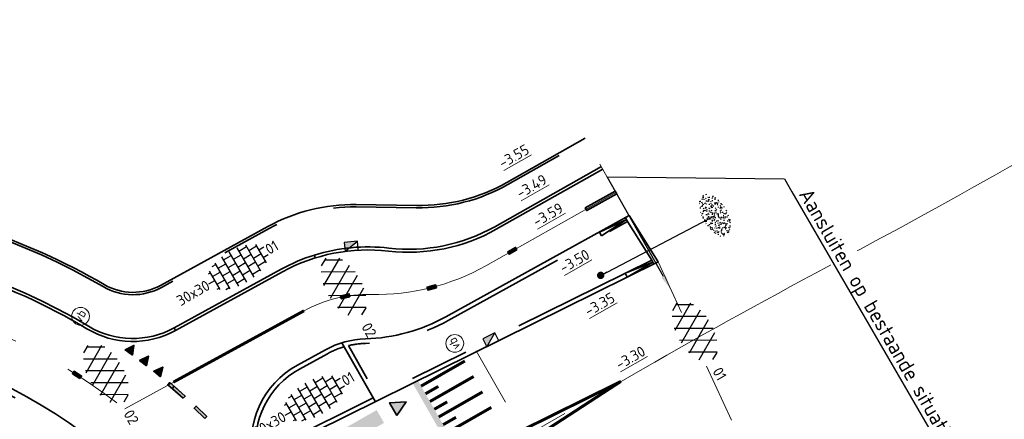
# Model space of a CAD drawing. Header units: metres. Extents: x 111691 to 117439, y 474133 to 478789.
# Tile 39 of 127: x 114630 to 114663, y 476100 to 476114. Entities that reach past the tile are written whole.
import ezdxf
from ezdxf import colors
from ezdxf.entities.mleader import LeaderData, LeaderLine
from ezdxf.enums import TextEntityAlignment as Align
from ezdxf.math import Vec2, Vec3

# ---------------------------------------------------------------- set-up
doc = ezdxf.new("R2010")
doc.units = ezdxf.units.M
for name, pattern in [('AM-AS', [16, 10, -2, 2, -2]), ('VH-GAZONBAND_100X200', [9.5, 7.5, -2]), ('VH-OPSLUITBAND_150X250', [24, 16, -2, 4, -2]), ('VH-OPSLUITBAND_80X200', [14, 8, -2, 2, -2]), ('VH-RWSBAND', [24, 10, -2, 2, -2, 2, -2, 2, -2]), ('VH-TROTTOIRBAND_130-150', [15, 5, -2, 2, -2, 2, -2]), ('XX-HIDDEN', [4, 2, -2])]:
    doc.linetypes.add(name, pattern=pattern)
doc.layers.get('Defpoints').update_dxf_attribs({"lineweight": 25})
for name, color, linetype, lineweight in [('N-WE-AM-AS-G', 10, 'AM-AS', 18), ('N-WE-GR-GRAS-S', 60, 'Continuous', 25), ('N-WE-IE-MEUBILAIR_WEGMEUBILAIR_PAAL-S', 7, 'Continuous', 25), ('N-WE-RI-HWA_KOLK-S', 150, 'Continuous', 25), ('N-WE-VH-HOOGTELABEL-T18', 2, 'Continuous', 18), ('N-WE-VH-KANTOPSLUITING_GAZONBAND_100X200-G', 90, 'VH-GAZONBAND_100X200', 35), ('N-WE-VH-KANTOPSLUITING_OPSLUITBAND_100X200-G', 150, 'Continuous', 35), ('N-WE-VH-KANTOPSLUITING_OPSLUITBAND_150X250-G', 150, 'VH-OPSLUITBAND_150X250', 35), ('N-WE-VH-KANTOPSLUITING_OPSLUITBAND_80X200-G', 150, 'VH-OPSLUITBAND_80X200', 35), ('N-WE-VH-KANTOPSLUITING_TROTTOIRBAND_130 150-G', 210, 'VH-TROTTOIRBAND_130-150', 35), ('N-WE-VH-KANTOPSLUITING_TROTTOIRBAND_RWS_110 220-G', 210, 'VH-RWSBAND', 35), ('N-WE-VH-KANTOPSLUITING_VERLOOPBAND-G', 40, 'Continuous', 35), ('N-WE-VH-KANTOPSLUITING_VOORKANTBAND-G', 7, 'Continuous', 35), ('N-WE-VH-MAATVOERING-M', 7, 'Continuous', 18), ('N-WE-VH-MARKERING_DREMPEL-G', 7, 'Continuous', 25), ('N-WE-VH-MARKERING_VOP-A', 7, 'Continuous', 25), ('N-WE-VH-MATERIAALGRENS-G', 7, 'XX-HIDDEN', 18), ('N-WE-VH-VERHARDING_ASFALT-S', 7, 'Continuous', 25), ('N-WE-VH-VERHARDING_ASFALT_ROOD-S', 1, 'Continuous', 25), ('N-WE-VH-VERHARDING_TEGEL-S', 7, 'Continuous', 25), ('N-WE-VW-MARKERING-G', 7, 'Continuous', 35), ('N-WE-VW-MARKERING_LANGS_STREEP_030_270_010-G', 7, 'Continuous', 25), ('N-WE-VW-MARKERING_LANGS_STREEP_GETROKKEN_010-G', 7, 'Continuous', 25), ('X-XX-AL-AANPIJLING-T25', 7, 'Continuous', 25), ('X-XX-AL-AANPIJLING_SYMBOLEN-T25', 7, 'Continuous', 25)]:
    doc.layers.add(name, color=color, linetype=linetype, lineweight=lineweight)
for name, color, linetype in [('N-WE-VW-MARKERING_DWARS_DRIEHOEK_3030-A', 7, 'Continuous'), ('N-WE-VW-MARKERING_DWARS_DRIEHOEK_5050-A', 7, 'Continuous'), ('N-WE-VW-MARKERING_DWARS_OVERSTEEK_KANALISATIESTREEP50-A', 7, 'Continuous'), ('N-WE-VW-MARKERING_LANGS_STREEP_30270_010-A', 7, 'Continuous')]:
    doc.layers.add(name, color=color, linetype=linetype)
doc.styles.add('ISO', font='NLCS-ISO.ttf')
doc.styles.add('NLCS-ISO', font='NLCS-ISO.ttf')
doc.styles.add('NLCS-ISO-ANNOTATIEF-T25', font='NLCS-ISO.ttf', dxfattribs={"height": 2.5})
doc.styles.add('NLCS-ISO-M200-T18', font='NLCS-ISO.ttf', dxfattribs={"height": 0.36})
doc.dimstyles.new('M200T25-PIJL', dxfattribs={"dimscale": 0.2, "dimtxt": 2.5, "dimasz": 2, "dimexe": 1, "dimexo": 0.25, "dimgap": 0.75, "dimtad": 1, "dimzin": 0, "dimdsep": 46, "dimtxsty": 'ISO', "dimcen": 0, "dimdle": 1, "dimse1": 1, "dimse2": 1, "dimclrt": 2, "dimazin": 0, "dimtfac": 1, "dimtdec": 4, "dimtmove": 2, "dimatfit": 3, "dimfxl": 1, "dimtolj": 1, "dimtzin": 0, "dimarcsym": 0})
doc.dimstyles.new('NLCS-ANNOTATIEF-T25-PIJL_L2_H1', dxfattribs={"dimtxt": 2.5, "dimasz": 2.5, "dimexe": 2, "dimexo": 2, "dimgap": 0.7, "dimtad": 1, "dimzin": 0, "dimdsep": 46, "dimtxsty": 'NLCS-ISO-ANNOTATIEF-T25', "dimcen": 0, "dimdle": 2, "dimclrd": 256, "dimclre": 256, "dimclrt": 256, "dimadec": 1, "dimazin": 0, "dimtfac": 1, "dimtdec": 3, "dimtofl": 0, "dimtmove": 0, "dimatfit": 3, "dimfxl": 2, "dimfxlon": 1, "dimtfillclr": 256, "dimtolj": 1, "dimtzin": 0, "dimlwd": -1, "dimlwe": -1, "dimarcsym": 0})

# ---------------------------------------------------------------- blocks, each defined once
blk = doc.blocks.new('*D19')
at = {"layer": 'Defpoints', "color": 0, "linetype": 'Continuous', "transparency": 16777216}
for p in [(114630.601, 476108.425), (114630.776, 476096.426)]:
    blk.add_point(p, dxfattribs=at)
at = {"layer": 'N-WE-VH-MAATVOERING-M', "transparency": 16777216}
blk.add_line((114630.727, 476099.806), (114630.769, 476096.926), dxfattribs=at)
at = {"layer": 'N-WE-VH-MAATVOERING-M', "linetype": 'Continuous', "transparency": 16777216}
blk.add_solid([(114630.852, 476096.927), (114630.685, 476096.925), (114630.776, 476096.426)], dxfattribs=at)
at = {"layer": 'N-WE-VH-MAATVOERING-M', "linetype": 'Continuous', "lineweight": 0, "transparency": 16777216, "insert": (114631.134, 476098.621), "char_height": 0.5, "attachment_point": 5, "rotation": 270.8341, "style": 'NLCS-ISO-ANNOTATIEF-T25', "bg_fill": 3, "box_fill_scale": 1.1, "bg_fill_color": 256, "bg_fill_true_color": 13158600, "bg_fill_transparency": 0}
blk.add_mtext('\\A1;R=12.00', dxfattribs=at)
blk = doc.blocks.new('SVH-ASFALT-SO')
at = {"ltscale": 0.1}
for p, q in [((-1.91, 0.69), (0.95, 5.64)), ((2.75, -0.22), (-0.47, 5.37)), ((0, 0), (3.27, 5.66)), ((4.87, 0.12), (1.65, 5.7)), ((2.18, -0.23), (5.32, 5.22)), ((6.7, 0.95), (4.04, 5.55)), ((-3.36, 2.17), (-1.83, 4.83)), ((0.36, -0.07), (-2.31, 4.55)), ((4.66, 0.07), (7.07, 4.25)), ((7.83, 2.99), (7.15, 4.18)), ((-2.72, 1.26), (-3.45, 2.54))]:
    blk.add_line(p, q, dxfattribs=at)
at = {"style": 'NLCS-ISO'}
blk.add_attdef('KLEUR', text='', height=1.8, dxfattribs=at).set_placement((9.49, 2.74), align=Align.MIDDLE_LEFT)
at = {"style": 'NLCS-ISO', "flags": 1}
blk.add_attdef('FUNCTIE', text='', height=1.8, dxfattribs=at).set_placement((0.12, -3.58), align=Align.MIDDLE_CENTER)
blk = doc.blocks.new('SVH-TEGEL_300X300_DUN_HALFST-SO')
for p, q in [((-4.5, -1.8), (-4.5, 1.8)), ((-3.7, 2.25), (-3, 2.25)), ((-3, -2.52), (-3, 2.52)), ((-1.5, -2.87), (-1.5, 2.87)), ((-1.5, 2.25), (0, 2.25)), ((0, -2.97), (0, 2.97)), ((1.5, -2.87), (1.5, 2.87)), ((1.5, 2.25), (3, 2.25)), ((3, -2.52), (3, 2.52)), ((4.5, -1.8), (4.5, 1.8)), ((-5.66, 0), (-4.5, 0)), ((-4.89, 1.5), (-4.5, 1.5)), ((-4.5, 0.75), (-3, 0.75)), ((-3, 1.5), (-1.5, 1.5)), ((-3, 0), (-1.5, 0)), ((-1.5, 0.75), (0, 0.75)), ((0, 1.5), (1.5, 1.5)), ((0, 0), (1.5, 0)), ((1.5, 0.75), (3, 0.75)), ((3, 1.5), (4.5, 1.5)), ((3, 0), (4.5, 0)), ((4.5, 0.75), (5.48, 0.75)), ((-4.89, -1.5), (-4.5, -1.5)), ((-4.5, -0.75), (-3, -0.75)), ((-3, -1.5), (-1.5, -1.5)), ((-1.5, -0.75), (0, -0.75)), ((0, -1.5), (1.5, -1.5)), ((1.5, -0.75), (3, -0.75)), ((3, -1.5), (4.5, -1.5)), ((4.5, -0.75), (5.48, -0.75)), ((-3.7, -2.25), (-3, -2.25)), ((-1.5, -2.25), (0, -2.25)), ((1.5, -2.25), (3, -2.25))]:
    blk.add_line(p, q)
at = {"style": 'NLCS-ISO'}
blk.add_attdef('FORMAAT', text='', height=1.8, dxfattribs=at).set_placement((-5.76, 0), align=Align.MIDDLE_RIGHT)
blk.add_attdef('KLEUR', text='', height=1.8, dxfattribs=at).set_placement((5.58, 0), align=Align.MIDDLE_LEFT)
at = {"style": 'NLCS-ISO', "flags": 1}
blk.add_attdef('FUNCTIE', text='', height=1.8, dxfattribs=at).set_placement((0.12, -3.58), align=Align.MIDDLE_CENTER)
blk = doc.blocks.new('SGR-GRAS_01-SO')
at = {"ltscale": 0.1}
for p, q in [((-0.939, 0.84), (-1.004, 0.878)), ((-0.576, 0.919), (-0.64, 0.957)), ((-0.562, 0.919), (-0.509, 0.972)), ((-0.212, 0.998), (-0.269, 1.031)), ((0.073, 0.993), (0.138, 1.031)), ((0.239, 0.923), (0.312, 0.942)), ((0.317, 0.814), (0.304, 0.888)), ((0.594, 0.925), (0.522, 0.945)), ((0.912, 0.894), (0.907, 0.925)), ((1.012, 0.869), (0.947, 0.906)), ((-1.964, -0.07), (-1.977, 0.004)), ((-1.93, 0.188), (-1.925, 0.244)), ((-1.893, 0.237), (-1.921, 0.253)), ((-1.668, 0.023), (-1.595, 0.043)), ((-1.596, 0.241), (-1.649, 0.294)), ((-1.53, 0.316), (-1.595, 0.353)), ((-1.448, 0.644), (-1.521, 0.664)), ((-1.517, 0.187), (-1.442, 0.187)), ((-1.469, 0.576), (-1.482, 0.65)), ((-1.358, 0.206), (-1.431, 0.226)), ((-1.427, 0.476), (-1.354, 0.496)), ((-1.421, 0.131), (-1.356, 0.168)), ((-1.369, 0.009), (-1.382, 0.083)), ((-1.375, 0.106), (-1.322, 0.159)), ((-1.334, 0.111), (-1.328, 0.186)), ((-1.302, 0.761), (-1.324, 0.774)), ((-1.284, 0.684), (-1.278, 0.759)), ((-1.167, 0.395), (-1.232, 0.432)), ((-1.172, 0.241), (-1.225, 0.294)), ((-1.154, 0.647), (-1.207, 0.7)), ((-1.112, 0.172), (-1.04, 0.192)), ((-1.032, 0.028), (-1.097, 0.066)), ((-0.968, 0.512), (-0.915, 0.565)), ((-0.893, 0.496), (-0.965, 0.515)), ((-0.942, 0.187), (-0.867, 0.187)), ((-0.923, 0.418), (-0.858, 0.456)), ((-0.892, 0.812), (-0.817, 0.812)), ((-0.873, 0.655), (-0.886, 0.729)), ((-0.803, 0.057), (-0.875, 0.077)), ((-0.871, 0.625), (-0.799, 0.644)), ((-0.804, 0.474), (-0.869, 0.511)), ((-0.747, 0.241), (-0.8, 0.294)), ((-0.773, 0.089), (-0.786, 0.163)), ((-0.73, 0.647), (-0.783, 0.7)), ((-0.739, 0.034), (-0.732, 0.109)), ((-0.669, 0.107), (-0.734, 0.145)), ((-0.689, 0.607), (-0.682, 0.682)), ((-0.557, 0.321), (-0.485, 0.34)), ((-0.441, 0.553), (-0.506, 0.59)), ((-0.427, 0.785), (-0.499, 0.804)), ((-0.425, 0.706), (-0.36, 0.743)), ((-0.337, 0.347), (-0.41, 0.366)), ((-0.323, 0.241), (-0.376, 0.294)), ((-0.306, 0.186), (-0.371, 0.224)), ((-0.367, 0.187), (-0.292, 0.187)), ((-0.305, 0.647), (-0.358, 0.7)), ((-0.317, 0.812), (-0.242, 0.812)), ((-0.316, 0.774), (-0.244, 0.793)), ((-0.278, 0.735), (-0.291, 0.809)), ((-0.243, 0.017), (-0.17, 0.036)), ((-0.178, 0.169), (-0.191, 0.242)), ((-0.078, 0.632), (-0.143, 0.669)), ((-0.143, -0.043), (-0.137, 0.032)), ((-0.093, 0.53), (-0.087, 0.604)), ((-0.085, 0.159), (-0.032, 0.212)), ((-0.069, 0.189), (-0.004, 0.227)), ((0.057, 0.265), (-0.008, 0.303)), ((-0.002, 0.47), (0.071, 0.489)), ((0.101, 0.241), (0.048, 0.294)), ((0.128, 0.636), (0.056, 0.656)), ((0.119, 0.647), (0.066, 0.7)), ((0.218, 0.198), (0.146, 0.217)), ((0.208, 0.187), (0.283, 0.187)), ((0.286, 0.711), (0.221, 0.748)), ((0.258, 0.812), (0.333, 0.812)), ((0.313, 0.166), (0.385, 0.185)), ((0.322, 0.565), (0.375, 0.618)), ((0.42, 0.344), (0.355, 0.382)), ((0.417, 0.248), (0.404, 0.322)), ((0.429, 0.477), (0.494, 0.514)), ((0.526, 0.241), (0.472, 0.294)), ((0.543, 0.647), (0.49, 0.7)), ((0.555, -0.022), (0.49, 0.015)), ((0.502, 0.452), (0.509, 0.527)), ((0.554, 0.619), (0.626, 0.638)), ((0.649, 0.79), (0.584, 0.827)), ((0.684, 0.487), (0.611, 0.507)), ((0.774, 0.049), (0.701, 0.069)), ((0.784, 0.423), (0.719, 0.461)), ((0.783, 0.187), (0.858, 0.187)), ((0.833, 0.812), (0.908, 0.812)), ((0.918, 0.057), (0.853, 0.094)), ((0.868, 0.315), (0.941, 0.334)), ((0.95, 0.241), (0.897, 0.294)), ((0.967, 0.647), (0.914, 0.7)), ((0.927, 0.764), (0.992, 0.802)), ((1.012, 0.328), (0.999, 0.402)), ((1.15, 0.777), (1.077, 0.796)), ((1.147, 0.502), (1.082, 0.54)), ((1.098, 0.375), (1.104, 0.45)), ((1.109, 0.767), (1.182, 0.787)), ((1.239, 0.338), (1.167, 0.358)), ((1.183, 0.011), (1.255, 0.03)), ((1.206, 0.212), (1.259, 0.265)), ((1.282, 0.136), (1.217, 0.173)), ((1.283, 0.248), (1.348, 0.286)), ((1.374, 0.241), (1.321, 0.294)), ((1.392, 0.647), (1.339, 0.7)), ((1.358, 0.187), (1.433, 0.187)), ((1.424, 0.463), (1.496, 0.483)), ((1.51, 0.581), (1.445, 0.619)), ((1.645, 0.215), (1.58, 0.252)), ((1.607, 0.407), (1.594, 0.481)), ((1.693, 0.298), (1.7, 0.373)), ((1.795, 0.19), (1.722, 0.209)), ((1.738, 0.159), (1.81, 0.179)), ((1.798, 0.241), (1.745, 0.294)), ((1.933, 0.187), (1.948, 0.187)), ((-1.918, -0.157), (-1.854, -0.119)), ((-1.824, -0.083), (-1.897, -0.064)), ((-1.759, -0.13), (-1.823, -0.092)), ((-1.782, -0.301), (-1.729, -0.248)), ((-1.624, -0.496), (-1.689, -0.459)), ((-1.631, -0.572), (-1.684, -0.519)), ((-1.613, -0.166), (-1.667, -0.113)), ((-1.567, -0.438), (-1.492, -0.438)), ((-1.535, -0.657), (-1.498, -0.636)), ((-1.395, -0.051), (-1.46, -0.013)), ((-1.385, -0.462), (-1.378, -0.387)), ((-1.353, -0.281), (-1.281, -0.261)), ((-1.269, -0.232), (-1.341, -0.212)), ((-1.261, -0.417), (-1.326, -0.38)), ((-1.269, -0.557), (-1.282, -0.483)), ((-1.207, -0.572), (-1.26, -0.519)), ((-1.179, -0.67), (-1.252, -0.651)), ((-1.189, -0.166), (-1.242, -0.113)), ((-1.126, -0.784), (-1.191, -0.746)), ((-1.065, -0.386), (-1, -0.348)), ((-1.039, -0.585), (-0.967, -0.565)), ((-0.992, -0.438), (-0.917, -0.438)), ((-0.897, -0.338), (-0.962, -0.301)), ((-0.898, -0.654), (-0.845, -0.601)), ((-0.783, -0.572), (-0.836, -0.519)), ((-0.763, -0.705), (-0.828, -0.667)), ((-0.765, -0.166), (-0.818, -0.113)), ((-0.798, -0.132), (-0.726, -0.112)), ((-0.789, -0.539), (-0.782, -0.464)), ((-0.713, -0.381), (-0.786, -0.361)), ((-0.624, -0.819), (-0.696, -0.799)), ((-0.674, -0.477), (-0.687, -0.403)), ((-0.534, -0.259), (-0.599, -0.222)), ((-0.567, -0.098), (-0.502, -0.061)), ((-0.491, -0.248), (-0.438, -0.195)), ((-0.484, -0.436), (-0.411, -0.416)), ((-0.399, -0.626), (-0.464, -0.588)), ((-0.417, -0.438), (-0.342, -0.438)), ((-0.358, -0.572), (-0.411, -0.519)), ((-0.341, -0.166), (-0.394, -0.113)), ((-0.248, -0.091), (-0.32, -0.072)), ((-0.171, -0.18), (-0.236, -0.143)), ((-0.158, -0.529), (-0.23, -0.51)), ((-0.211, -0.614), (-0.146, -0.577)), ((-0.193, -0.616), (-0.187, -0.541)), ((-0.169, -0.74), (-0.097, -0.72)), ((-0.036, -0.547), (-0.101, -0.509)), ((-0.078, -0.398), (-0.091, -0.324)), ((0.066, -0.572), (0.013, -0.519)), ((0.084, -0.166), (0.031, -0.113)), ((0.072, -0.287), (0.144, -0.268)), ((0.192, -0.101), (0.127, -0.064)), ((0.158, -0.438), (0.233, -0.438)), ((0.308, -0.24), (0.235, -0.221)), ((0.327, -0.468), (0.262, -0.43)), ((0.287, -0.327), (0.352, -0.289)), ((0.397, -0.678), (0.325, -0.659)), ((0.386, -0.591), (0.459, -0.572)), ((0.393, -0.601), (0.446, -0.548)), ((0.462, -0.834), (0.397, -0.797)), ((0.402, -0.693), (0.409, -0.618)), ((0.49, -0.572), (0.437, -0.519)), ((0.452, -0.12), (0.459, -0.046)), ((0.508, -0.166), (0.455, -0.113)), ((0.517, -0.318), (0.504, -0.244)), ((0.617, -0.884), (0.604, -0.81)), ((0.69, -0.389), (0.625, -0.351)), ((0.627, -0.138), (0.7, -0.119)), ((0.643, -0.843), (0.708, -0.806)), ((0.733, -0.438), (0.808, -0.438)), ((0.825, -0.755), (0.76, -0.718)), ((0.785, -0.039), (0.85, -0.002)), ((0.863, -0.389), (0.791, -0.37)), ((0.799, -0.195), (0.852, -0.142)), ((0.914, -0.572), (0.861, -0.519)), ((0.932, -0.166), (0.879, -0.113)), ((0.953, -0.827), (0.88, -0.808)), ((0.942, -0.442), (1.014, -0.423)), ((1.053, -0.31), (0.988, -0.272)), ((0.998, -0.77), (1.004, -0.696)), ((1.048, -0.198), (1.054, -0.123)), ((1.112, -0.239), (1.099, -0.165)), ((1.188, -0.676), (1.123, -0.639)), ((1.141, -0.556), (1.206, -0.518)), ((1.212, -0.805), (1.199, -0.731)), ((1.329, -0.1), (1.256, -0.08)), ((1.256, -0.746), (1.328, -0.727)), ((1.339, -0.572), (1.286, -0.519)), ((1.356, -0.166), (1.303, -0.113)), ((1.308, -0.438), (1.383, -0.438)), ((1.419, -0.538), (1.346, -0.518)), ((1.416, -0.231), (1.351, -0.193)), ((1.551, -0.597), (1.486, -0.56)), ((1.497, -0.293), (1.569, -0.274)), ((1.639, -0.268), (1.704, -0.231)), ((1.643, -0.275), (1.65, -0.2)), ((1.684, -0.547), (1.736, -0.495)), ((1.707, -0.159), (1.694, -0.085)), ((1.713, -0.522), (1.71, -0.519)), ((1.779, -0.152), (1.715, -0.114)), ((1.781, -0.166), (1.728, -0.113)), ((1.884, -0.248), (1.812, -0.229)), ((-0.836, -0.943), (-0.853, -0.926)), ((-0.725, -0.889), (-0.652, -0.869)), ((-0.709, -0.902), (-0.644, -0.864)), ((-0.582, -0.994), (-0.587, -0.97)), ((-0.376, -0.979), (-0.429, -0.926)), ((-0.265, -0.992), (-0.33, -0.955)), ((-0.068, -0.968), (-0.141, -0.948)), ((-0.014, -1.008), (0.039, -0.955)), ((0.048, -0.979), (-0.005, -0.926)), ((0.021, -0.964), (0.008, -0.89)), ((0.099, -0.913), (0.034, -0.876)), ((0.172, -1.037), (0.218, -1.024)), ((0.472, -0.979), (0.419, -0.926)), ((0.701, -0.895), (0.773, -0.876)), ((0.856, -0.938), (0.844, -0.926))]:
    blk.add_line(p, q, dxfattribs=at)
at = {"ltscale": 0.1, "style": 'NLCS-ISO'}
blk.add_attdef('TYPE', text='', height=0.5, dxfattribs=at).set_placement((3.471, -0.016), align=Align.MIDDLE_CENTER)
blk = doc.blocks.new('N-SRI-KOLK_TROTTOIR-SO')
blk.add_hatch(color=256).paths.add_polyline_path([(1.125, 1.5), (-1.125, 1.5), (-1.125, 0)])
blk.add_line((-1.125, 0), (1.125, 1.5))
at = {"flags": 128}
blk.add_lwpolyline([(-1.125, 0), (1.125, 0), (1.125, 1.5), (-1.125, 1.5)], close=True, dxfattribs=at)
blk = doc.blocks.new('SIE-WEG_PAAL_VERKEERSBORD-SO')
at = {"color": 0, "linetype": 'ByBlock', "lineweight": 18}
blk.add_circle((0, 0), 1.5, dxfattribs=at)
at = {"color": 0, "linetype": 'ByBlock', "lineweight": 18, "style": 'NLCS-ISO'}
blk.add_text('vb', height=1.5, dxfattribs=at).set_placement((0, 0.13), align=Align.MIDDLE_CENTER)

msp = doc.modelspace()

# ---------------------------------------------------------------- hatches: boundary and pattern name
at = {"layer": 'N-WE-VH-MARKERING_VOP-A'}
h = msp.add_hatch(color=256, dxfattribs=at)
h.dxf.hatch_style = 1
h.paths.add_polyline_path([(114646.62, 476095.406), (114646.788, 476095.515), (114643.405, 476101.436), (114643.232, 476101.337)])
h = msp.add_hatch(color=256, dxfattribs=at)
h.dxf.hatch_style = 1
h.paths.add_polyline_path([(114642.264, 476100.006), (114642.016, 476100.44), (114638.543, 476098.456), (114638.791, 476098.022)])
h.paths.add_polyline_path([(114642.76, 476099.138), (114642.512, 476099.572), (114639.039, 476097.587), (114639.287, 476097.153)])
h.paths.add_polyline_path([(114643.257, 476098.269), (114643.008, 476098.704), (114639.535, 476096.719), (114639.783, 476096.285)])
h.paths.add_polyline_path([(114643.753, 476097.401), (114643.505, 476097.835), (114640.032, 476095.851), (114640.28, 476095.417)])
h.paths.add_polyline_path([(114644.249, 476096.533), (114644.001, 476096.967), (114640.528, 476094.983), (114640.776, 476094.549)])
h.paths.add_polyline_path([(114644.745, 476095.665), (114644.497, 476096.099), (114641.024, 476094.114), (114641.272, 476093.68)])
h.paths.add_polyline_path([(114645.241, 476094.796), (114644.993, 476095.231), (114641.52, 476093.246), (114641.768, 476092.812)])
at = {"layer": 'N-WE-VW-MARKERING_DWARS_DRIEHOEK_3030-A', "transparency": 33554687}
h = msp.add_hatch(color=256, dxfattribs=at)
h.dxf.hatch_style = 1
h.paths.add_polyline_path([(114633.777, 476102.29), (114633.533, 476102.466), (114633.831, 476102.621)])
h = msp.add_hatch(color=256, dxfattribs=at)
h.dxf.hatch_style = 1
h.paths.add_polyline_path([(114634.258, 476101.932), (114634.02, 476102.115), (114634.321, 476102.261)])
h = msp.add_hatch(color=256, dxfattribs=at)
h.dxf.hatch_style = 1
h.paths.add_polyline_path([(114634.728, 476101.559), (114634.496, 476101.75), (114634.803, 476101.886)])
at = {"layer": 'N-WE-VW-MARKERING_DWARS_DRIEHOEK_5050-A', "transparency": 33554687}
h = msp.add_hatch(color=256, dxfattribs=at)
h.dxf.hatch_style = 1
h.paths.add_polyline_path([(114642.698, 476100.254), (114642.45, 476100.688), (114643.009, 476100.719)])
at = {"layer": 'N-WE-VW-MARKERING_DWARS_OVERSTEEK_KANALISATIESTREEP50-A', "transparency": 33554687}
h = msp.add_hatch(color=256, dxfattribs=at)
h.dxf.hatch_style = 1
h.paths.add_polyline_path([(114635.493, 476100.838), (114635.559, 476100.913), (114635.039, 476101.367), (114634.973, 476101.292)])
h = msp.add_hatch(color=256, dxfattribs=at)
h.dxf.hatch_style = 1
h.paths.add_polyline_path([(114635.493, 476100.838), (114635.559, 476100.913), (114635.184, 476101.243), (114635.118, 476101.168)])
h = msp.add_hatch(color=256, dxfattribs=at)
h.dxf.hatch_style = 1
h.paths.add_polyline_path([(114636.216, 476100.151), (114636.286, 476100.223), (114635.928, 476100.571), (114635.858, 476100.499)])
at = {"layer": 'N-WE-VW-MARKERING_LANGS_STREEP_30270_010-A'}
h = msp.add_hatch(color=256, dxfattribs=at)
h.dxf.hatch_style = 1
h.paths.add_polyline_path([(114646.746, 476105.84), (114646.696, 476105.927), (114646.435, 476105.779), (114646.484, 476105.692)])
h = msp.add_hatch(color=256, dxfattribs=at)
h.dxf.hatch_style = 1
h.paths.add_polyline_path([(114644.028, 476104.561), (114644.003, 476104.658), (114643.712, 476104.584), (114643.737, 476104.487)])
h = msp.add_hatch(color=256, dxfattribs=at)
h.dxf.hatch_style = 1
h.paths.add_polyline_path([(114641.112, 476104.262), (114641.087, 476104.359), (114640.796, 476104.285), (114640.821, 476104.188)])
h = msp.add_hatch(color=256, dxfattribs=at)
h.dxf.hatch_style = 1
h.paths.add_polyline_path([(114632.011, 476101.503), (114632.065, 476101.587), (114631.812, 476101.748), (114631.758, 476101.664)])

# ---------------------------------------------------------------- linework, layer by layer
at = {"layer": 'N-WE-VH-KANTOPSLUITING_GAZONBAND_100X200-G'}
msp.add_lwpolyline([(114649.591, 476108.652), (114646, 476106.624, -0.158425), (114642.425, 476105.901, 0.104395), (114639.916, 476105.666, 0.104395)], format="xyb", dxfattribs=at)
at = {"layer": 'N-WE-VH-KANTOPSLUITING_OPSLUITBAND_100X200-G'}
msp.add_lwpolyline([(114639.916, 476105.666, 0.049965), (114638.797, 476105.19), (114635.182, 476103.21, 0)], format="xyb", dxfattribs=at)
at = {"layer": 'N-WE-VH-KANTOPSLUITING_OPSLUITBAND_150X250-G', "flags": 128}
msp.add_lwpolyline([(114641.899, 476100.847), (114637.965, 476098.9, -0.314414), (114639.414, 476101.823), (114640.359, 476102.34, -0.052885), (114640.913, 476102.572, -0.052885)], format="xyb", dxfattribs=at)
at = {"layer": 'N-WE-VH-KANTOPSLUITING_VERLOOPBAND-G'}
msp.add_lwpolyline([(114649.599, 476106.313), (114649.526, 476106.444)], dxfattribs=at)
at = {"layer": 'N-WE-VH-KANTOPSLUITING_VOORKANTBAND-G', "ltscale": 0.5}
msp.add_line((114640.837, 476102.705), (114641.972, 476100.719), dxfattribs=at)
at = {"layer": 'N-WE-VH-KANTOPSLUITING_VOORKANTBAND-G'}
for points in [[(114639.916, 476105.666), (114639.946, 476105.57)], [(114635.182, 476103.21), (114635.23, 476103.122)]]:
    msp.add_lwpolyline(points, dxfattribs=at)
at = {"layer": 'N-WE-VH-MARKERING_DREMPEL-G', "const_width": 0.1, "flags": 128}
for points in [[(114643.513, 476101.248), (114644.989, 476102.092)], [(114643.81, 476100.727), (114645.286, 476101.571)], [(114643.661, 476100.988), (114644.095, 476101.236)], [(114644.108, 476100.206), (114645.584, 476101.05)], [(114643.959, 476100.467), (114644.393, 476100.715)], [(114644.406, 476099.685), (114645.882, 476100.529)], [(114644.257, 476099.946), (114644.691, 476100.194)]]:
    msp.add_lwpolyline(points, dxfattribs=at)
at = {"layer": 'N-WE-VH-MATERIAALGRENS-G', "flags": 128}
for points in [[(114650.526, 476106.995), (114649.05, 476109.61)], [(114653.978, 476100.103), (114651.504, 476105.435)]]:
    msp.add_lwpolyline(points, dxfattribs=at)
at = {"layer": 'N-WE-VW-MARKERING-G'}
for points in [[(114646.746, 476105.84), (114646.696, 476105.927), (114646.435, 476105.779), (114646.484, 476105.692)], [(114644.028, 476104.561), (114644.003, 476104.658), (114643.712, 476104.584), (114643.737, 476104.487)], [(114641.112, 476104.262), (114641.087, 476104.359), (114640.796, 476104.285), (114640.821, 476104.188)], [(114633.777, 476102.29), (114633.533, 476102.466), (114633.831, 476102.621)], [(114634.258, 476101.932), (114634.02, 476102.115), (114634.321, 476102.261)], [(114634.728, 476101.559), (114634.496, 476101.75), (114634.803, 476101.886)], [(114632.011, 476101.503), (114632.065, 476101.587), (114631.812, 476101.748), (114631.758, 476101.664)], [(114635.493, 476100.838), (114635.559, 476100.913), (114635.039, 476101.367), (114634.973, 476101.292)], [(114635.493, 476100.838), (114635.559, 476100.913), (114635.184, 476101.243), (114635.118, 476101.168)], [(114636.216, 476100.151), (114636.286, 476100.223), (114635.928, 476100.571), (114635.858, 476100.499)], [(114642.698, 476100.254), (114642.45, 476100.688), (114643.009, 476100.719)]]:
    msp.add_lwpolyline(points, close=True, dxfattribs=at)
at = {"layer": 'N-WE-VW-MARKERING_LANGS_STREEP_030_270_010-G', "const_width": 0.1, "flags": 128}
msp.add_lwpolyline([(114635.161, 476101.381), (114639.566, 476103.787)], dxfattribs=at)
at = {"layer": 'N-WE-VW-MARKERING_LANGS_STREEP_GETROKKEN_010-G', "const_width": 0.1, "flags": 128}
for points in [[(114643.895, 476098.26), (114650.252, 476101.407)], [(114644.307, 476097.539), (114650.252, 476101.407)]]:
    msp.add_lwpolyline(points, dxfattribs=at)

# ---------------------------------------------------------------- block references
at = {"layer": 'N-WE-GR-GRAS-S', "xscale": 0.4, "yscale": 0.4, "zscale": 0.4, "rotation": 300.1117835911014}
msp.add_blockref('SGR-GRAS_01-SO', (114653.433, 476107.003), dxfattribs=at)
at = {"layer": 'N-WE-IE-MEUBILAIR_WEGMEUBILAIR_PAAL-S', "xscale": 0.2, "yscale": 0.2, "zscale": 0.2, "rotation": 117.4793637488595}
msp.add_blockref('SIE-WEG_PAAL_VERKEERSBORD-SO', (114644.649, 476102.686), dxfattribs=at)
at = {"layer": 'N-WE-RI-HWA_KOLK-S', "xscale": 0.2, "yscale": 0.2, "zscale": 0.2}
for p, rotation in [((114641.172, 476105.815), 4.836908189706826), ((114645.928, 476102.675), 26.33590184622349)]:
    msp.add_blockref('N-SRI-KOLK_TROTTOIR-SO', p, dxfattribs=dict(at, rotation=rotation))
at = {"layer": 'N-WE-VH-VERHARDING_ASFALT-S', "xscale": 0.2, "yscale": 0.2, "zscale": 0.2, "rotation": 300.1117835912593}
msp.add_blockref('SVH-ASFALT-SO', (114652.05, 476103.202), dxfattribs=at).add_auto_attribs({'KLEUR': '01'})
at = {"layer": 'N-WE-VH-VERHARDING_ASFALT_ROOD-S', "xscale": 0.2, "yscale": 0.2, "zscale": 0.2, "rotation": 300.1117835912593}
for p in [(114640.215, 476104.705), (114632.197, 476101.768)]:
    msp.add_blockref('SVH-ASFALT-SO', p, dxfattribs=at).add_auto_attribs({'KLEUR': '02'})
at = {"layer": 'N-WE-VH-VERHARDING_TEGEL-S', "xscale": 0.2, "yscale": 0.2, "zscale": 0.2, "rotation": 30.11178359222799}
for p in [(114637.338, 476105.263), (114639.907, 476100.833)]:
    msp.add_blockref('SVH-TEGEL_300X300_DUN_HALFST-SO', p, dxfattribs=at).add_auto_attribs({'FORMAAT': '30x30', 'KLEUR': '01'})

# ---------------------------------------------------------------- texts
at = {"layer": 'N-WE-VH-HOOGTELABEL-T18', "style": 'NLCS-ISO-M200-T18'}
for s, p in [('%%U-3.55', (114646.262, 476108.579)), ('%%U-3.49', (114646.853, 476107.56)), ('%%U-3.59', (114647.407, 476106.605)), ('%%U-3.50', (114648.312, 476105.045))]:
    msp.add_text(s, height=0.36, rotation=29.7212, dxfattribs=at).set_placement(p)

# ---------------------------------------------------------------- dimensions: what is measured, and where the dimension line sits
at = {"layer": 'N-WE-VH-MAATVOERING-M', "linetype": 'Continuous', "lineweight": 0}
dim = msp.add_radius_dim(center=(114630.601, 476108.425), mpoint=(114630.776, 476096.426), dimstyle='NLCS-ANNOTATIEF-T25-PIJL_L2_H1', override={"dimpost": 'R=<>', "dimtfill": 1}, dxfattribs=at)
dim.commit()
dim.dimension.update_dxf_attribs({"geometry": '*D19', "text_midpoint": (114630.744, 476098.616), "dimtype": 164})

# ---------------------------------------------------------------- leaders
at = {"layer": 'X-XX-AL-AANPIJLING_SYMBOLEN-T25'}
msp.add_leader([(114649.569, 476104.982), (114653.433, 476107.003)], dimstyle='M200T25-PIJL', override={"dimasz": 1.25, "dimgap": 0.14, "dimtad": 0, "dimldrblk": 'Dot', "dimfxl": 1.5, "dimarcsym": 1}, dxfattribs=at)

# ---------------------------------------------------------------- next in the draw order: linework, layer by layer
at = {"layer": 'N-WE-AM-AS-G'}
msp.add_lwpolyline([(114621.711, 476085.595), (114634.005, 476092.21, 0.00649), (114639.68, 476095.359), (114650.976, 476101.821, -0.007621), (114657.648, 476105.504, 0.007335), (114664.071, 476109.045), (114680.036, 476118.153)], format="xyb", dxfattribs=at)
at = {"layer": 'N-WE-AM-AS-G', "flags": 128}
msp.add_lwpolyline([(114639.709, 476090.883, 0.081769), (114638.532, 476094.429, 0.641632), (114604.039, 476092.574, -0.00064), (114604.025, 476092.538, -0.00064)], format="xyb", dxfattribs=at)
at = {"layer": 'N-WE-VH-KANTOPSLUITING_GAZONBAND_100X200-G'}
msp.add_lwpolyline([(114635.182, 476103.21, -0.2663), (114632.298, 476103.265, 0.117094), (114623.224, 476106.139, -0.316899), (114620.642, 476108.258, 0.112888), (114619.986, 476109.475, 0.112888)], format="xyb", dxfattribs=at)
at = {"layer": 'N-WE-VH-KANTOPSLUITING_OPSLUITBAND_80X200-G', "flags": 128}
msp.add_lwpolyline([(114465.854, 476447.451), (114458.327, 476443.17, 0.114882), (114444.975, 476430.835), (114444.186, 476429.672, -0.094159), (114441.031, 476426.508, 0.389903), (114440.394, 476423.765), (114454.049, 476399.659), (114456.533, 476395.244), (114462.852, 476384.057), (114473.229, 476365.686), (114478.27, 476356.81), (114484.763, 476345.328), (114490.988, 476334.349), (114496.149, 476325.219), (114502.902, 476313.343), (114508.283, 476303.791), (114514.564, 476292.595), (114520.188, 476282.817), (114525.919, 476272.595), (114533.244, 476259.715), (114538.369, 476250.603), (114547.576, 476234.278), (114553.04, 476224.508), (114560.652, 476211.225), (114567.538, 476199.125), (114570.834, 476193.346), (114574.898, 476186.134), (114578.994, 476178.871), (114587.066, 476164.652), (114593.775, 476152.771), (114598.134, 476144.967), (114602.291, 476137.713), (114607.253, 476128.777), (114610.386, 476123.259, 0.071839), (114618.637, 476112.626), (114623.973, 476107.478, -0.106598), (114632.791, 476104.601, 0.263093), (114634.759, 476104.575), (114638.387, 476106.562, -0.129957), (114641.324, 476107.29), (114643.352, 476107.258, 0.133189), (114646.437, 476108.043), (114649.089, 476109.54)], format="xyb", dxfattribs=at)
at = {"layer": 'N-WE-VH-KANTOPSLUITING_TROTTOIRBAND_RWS_110 220-G', "flags": 128}
msp.add_lwpolyline([(114626.326, 476097.448, 0.03169), (114624.791, 476097.936, -0.177543), (114618.079, 476102.489, -0.258324), (114634.1, 476097.641, -0.561434), (114633.981, 476097.177, -0.167087)], format="xyb", close=True, dxfattribs=at)
at = {"layer": 'N-WE-VH-KANTOPSLUITING_VOORKANTBAND-G', "flags": 128}
msp.add_lwpolyline([(114560.721, 476211.264), (114567.608, 476199.164), (114570.904, 476193.385), (114574.968, 476186.174), (114579.064, 476178.91), (114587.135, 476164.692), (114593.845, 476152.811), (114598.204, 476145.007), (114602.361, 476137.752), (114607.323, 476128.816), (114610.456, 476123.299, 0.071839), (114618.693, 476112.683), (114624.009, 476107.555, -0.106281), (114632.831, 476104.67, 0.263093), (114634.721, 476104.645), (114638.348, 476106.632, -0.129957), (114641.325, 476107.37), (114643.354, 476107.338, 0.133189), (114646.398, 476108.112), (114649.05, 476109.61)], format="xyb", dxfattribs=at)
at = {"layer": 'N-WE-VH-KANTOPSLUITING_VOORKANTBAND-G'}
msp.add_lwpolyline([(114626.247, 476097.243, 0.031701), (114624.738, 476097.723, -0.18466), (114617.711, 476102.632, -0.263355), (114634.258, 476097.794, -0.561434), (114634.045, 476096.967, -0.167098)], format="xyb", close=True, dxfattribs=at)

# ---------------------------------------------------------------- next in the draw order: block references
at = {"layer": 'N-WE-IE-MEUBILAIR_WEGMEUBILAIR_PAAL-S', "xscale": 0.2, "yscale": 0.2, "zscale": 0.2, "rotation": 60.18072056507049}
msp.add_blockref('SIE-WEG_PAAL_VERKEERSBORD-SO', (114632.031, 476103.601), dxfattribs=at)

# ---------------------------------------------------------------- next in the draw order: leaders
at = {"layer": 'X-XX-AL-AANPIJLING-T25'}
ml = msp.add_multileader_mtext('Standard', dxfattribs=at)
ml.set_content('Aansluiten op bestaande situatie', color=256, style='NLCS-ISO-ANNOTATIEF-T25')
ml.set_leader_properties(color=256, linetype='ByLayer', lineweight=-1)
ml.build(insert=Vec2(0, 0))
ml.multileader.update_dxf_attribs({"text_left_attachment_type": 5, "text_right_attachment_type": 5, "dogleg_length": 2.5, "arrow_head_size": 0.5, "scale": 0.2})
ctx = ml.context
ctx.base_point, ctx.scale, ctx.char_height, ctx.arrow_head_size, ctx.landing_gap_size, ctx.plane_origin, ctx.plane_x_axis, ctx.plane_y_axis = Vec3(114656.013, 476107.802), 0.2, 0.5, 0.5, 0.18, Vec3(114667.071, 476110.967), Vec3(0.501689, -0.865048), Vec3(0.865048, 0.501689)
ctx.left_attachment, ctx.right_attachment = 5, 5
notes = []
notes.append((ctx, [(0, (1, 1, 0), (114655.762, 476108.235), (0.501689, -0.865048), 0.5, [(1, [(114651.933, 476104.51), (114649.788, 476108.302)], 0, [])])]))
ctx.mtext.insert, ctx.mtext.text_direction, ctx.mtext.rotation, ctx.mtext.flow_direction = Vec3(114656.666, 476107.973), Vec3(0.501689, -0.865048), 5.237939, 5
ctx.mtext.has_bg_fill, ctx.mtext.bg_color, ctx.mtext.bg_scale_factor, ctx.mtext.bg_transparency, ctx.mtext.use_window_bg_color = 1, -1027028792, 1.5, 0, 1
for ctx, leaders in notes:
    for number, flags, end, landing, length, lines in leaders:
        leader = LeaderData()
        leader.index, (leader.has_last_leader_line, leader.has_dogleg_vector, leader.attachment_direction) = number, flags
        leader.last_leader_point, leader.dogleg_vector, leader.dogleg_length = Vec3(end), Vec3(landing), length
        for number, points, colour, breaks in lines:
            line = LeaderLine()
            line.index, line.vertices, line.color, line.breaks = number, Vec3.list(points), colors.encode_raw_color(colour), breaks
            leader.lines.append(line)
        ctx.leaders.append(leader)

# ---------------------------------------------------------------- next in the draw order: hatches: boundary and pattern name
at = {"layer": 'N-WE-VW-MARKERING_LANGS_STREEP_30270_010-A'}
h = msp.add_hatch(color=256, dxfattribs=at)
h.dxf.hatch_style = 1
h.paths.add_polyline_path([(114650.107, 476107.737), (114650.058, 476107.824), (114649.048, 476107.254), (114649.097, 476107.167)])

# ---------------------------------------------------------------- next in the draw order: linework, layer by layer
at = {"layer": 'N-WE-AM-AS-G'}
msp.add_lwpolyline([(114650.083, 476107.781), (114645.699, 476105.306, -0.135225), (114641.835, 476104.34, 0.13199), (114639.566, 476103.787), (114633.523, 476100.476)], format="xyb", dxfattribs=at)
at = {"layer": 'N-WE-VH-KANTOPSLUITING_OPSLUITBAND_150X250-G', "flags": 128}
msp.add_lwpolyline([(114650.474, 476106.796), (114651.289, 476105.496)], dxfattribs=at)
at = {"layer": 'N-WE-VH-KANTOPSLUITING_TROTTOIRBAND_130 150-G', "flags": 128}
msp.add_lwpolyline([(114651.289, 476105.496), (114642.033, 476100.914), (114641.063, 476102.612, -0.051188), (114641.64, 476102.689, 0.11903), (114644.424, 476103.454), (114650.474, 476106.796)], format="xyb", dxfattribs=at)
at = {"layer": 'N-WE-VH-KANTOPSLUITING_VERLOOPBAND-G'}
for points in [[(114649.526, 476106.444), (114650.438, 476106.862), (114649.599, 476106.313)], [(114650.474, 476106.796), (114650.401, 476106.927)], [(114651.289, 476105.496), (114651.355, 476105.361)], [(114650.393, 476105.052), (114651.322, 476105.428), (114650.459, 476104.918)], [(114650.393, 476105.052), (114650.459, 476104.918)]]:
    msp.add_lwpolyline(points, dxfattribs=at)
at = {"layer": 'N-WE-VH-KANTOPSLUITING_VOORKANTBAND-G'}
msp.add_lwpolyline([(114649.64, 476108.565), (114646.049, 476106.537, -0.158425), (114642.414, 476105.801, 0.155169), (114638.845, 476105.103), (114635.23, 476103.122, -0.2663), (114632.247, 476103.18, 0.117094), (114623.217, 476106.039, -0.316899), (114620.546, 476108.232, 0.144055), (114619.652, 476109.67, -0.007558), (114618.565, 476110.671, -0.006248)], format="xyb", dxfattribs=at)
msp.add_lwpolyline([(114637.854, 476098.678, -0.333164), (114639.342, 476101.954), (114640.287, 476102.472, -0.11813), (114641.635, 476102.839, 0.11903), (114644.352, 476103.585), (114650.526, 476106.996), (114651.504, 476105.435)], format="xyb", close=True, dxfattribs=at)
at = {"layer": 'N-WE-VH-MATERIAALGRENS-G'}
msp.add_lwpolyline([(114645.365, 476102.441), (114650.669, 476093.157)], dxfattribs=at)
at = {"layer": 'N-WE-VW-MARKERING-G'}
msp.add_lwpolyline([(114650.107, 476107.737), (114650.058, 476107.824), (114649.048, 476107.254), (114649.097, 476107.167)], close=True, dxfattribs=at)

# ---------------------------------------------------------------- next in the draw order: texts
at = {"layer": 'N-WE-VH-HOOGTELABEL-T18', "style": 'NLCS-ISO-M200-T18'}
for s, p in [('%%U-3.35', (114649.158, 476103.586)), ('%%U-3.30', (114650.201, 476101.787))]:
    msp.add_text(s, height=0.36, rotation=29.7212, dxfattribs=at).set_placement(p)

doc.saveas('drawing.dxf')
